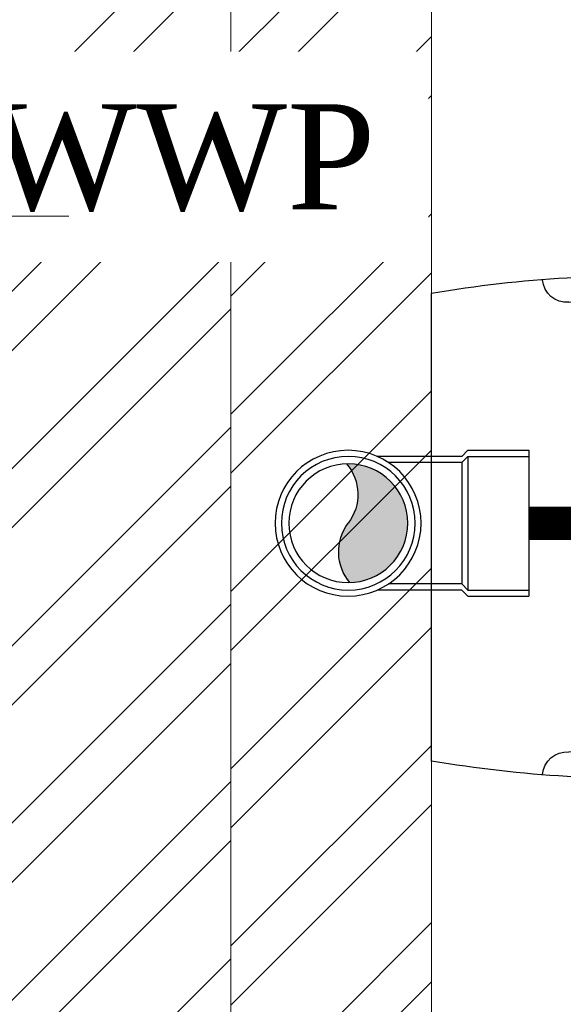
# Model space of a CAD drawing. Header units: inches. Extents: x 119662 to 158499, y 12149 to 20675.
# Tile 52 of 97: x 121952 to 121968, y 19591 to 19621. Entities that reach past the tile are written whole.
import ezdxf

# ---------------------------------------------------------------- set-up
doc = ezdxf.new("R2010")
doc.units = ezdxf.units.IN
doc.header["$MEASUREMENT"] = 0
for name, color, linetype, lineweight in [('00-GRIDTEXT', 1, 'Continuous', 13), ('KIT TEXT.', 5, 'Continuous', 5), ('PD_BRICK WALL_115', 134, 'Continuous', 30), ('PD_FIXTURE', 21, 'Continuous', 25), ('PD_HATCH', 45, 'Continuous', 9), ('PP-Soil Pipe', 1, 'Continuous', 25), ('PP-SWP', 1, 'Continuous', 25), ('PP-TEXT', 7, 'Continuous', 40)]:
    doc.layers.add(name, color=color, linetype=linetype, lineweight=lineweight)
doc.styles.add('ISO', font='isocp.shx', dxfattribs={"height": 250})
doc.styles.get("Standard").update_dxf_attribs({"font": 'times.ttf', "height": 4})
doc.styles.add('TIMES NEW ROMAN', font='times.ttf', dxfattribs={"height": 4})
doc.dimstyles.new('PP-DIM', dxfattribs={"dimtxt": 4, "dimasz": 1, "dimexe": 1, "dimexo": 1, "dimgap": 0.09, "dimtad": 0, "dimdec": 1, "dimzin": 0, "dimdsep": 46, "dimlunit": 4, "dimtxsty": 'TIMES NEW ROMAN', "dimblk": 'ARCHTICK', "dimcen": 0.09, "dimdle": 1, "dimclrd": 256, "dimclre": 256, "dimclrt": 256, "dimadec": 0, "dimazin": 0, "dimtfac": 1, "dimtdec": 4, "dimtofl": 0, "dimtmove": 1, "dimatfit": 3, "dimfxl": 1, "dimtolj": 1, "dimtzin": 0, "dimlwd": -1, "dimlwe": -1, "dimarcsym": 0})

# ---------------------------------------------------------------- blocks, each defined once
blk = doc.blocks.new('A$C6E471120')
at = {"layer": 'KIT TEXT.', "color": 251, "insert": (-834.1382467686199, -1717.700760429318, 488.6049877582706), "char_height": 60.17529562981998, "width": 1100.283938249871, "attachment_point": 7, "style": 'ISO'}
blk.add_mtext('\\pi325.49;{\\Fromans|c0;\\W0.8;WORK TABLE \\P\\pi370.19;WITH SINK}', dxfattribs=at)
blk = doc.blocks.new('A$C24556D30')
at = {"color": 8}
for p, q in [((170.0000553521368, 400.0000540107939), (170.0000553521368, 20.00005401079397)), ((300.0000553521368, 210.000054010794), (300.0000553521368, 292.2294342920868)), ((300.0000553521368, 210.000054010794), (300.0000553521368, 127.7706737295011))]:
    blk.add_line(p, q, dxfattribs=at)
for points in [[(279.8877858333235, 412.5391608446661, 0.027530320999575), (170.0000553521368, 400.0000540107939, 0.027530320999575)], [(569.74867281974, 385.5564478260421, 0.0549045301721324), (350.0000553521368, 415.000054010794, 0.0549045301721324)], [(564.9384326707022, 366.1435245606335, 0.0549045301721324), (349.5301892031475, 395.0055741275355, 0.0549045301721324)], [(300.0000553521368, 210.000054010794), (300.0000553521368, 290.000054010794, 0.7043924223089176)], [(300.0000553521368, 210.000054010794), (300.0000553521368, 130.0000540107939, -0.7043924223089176)], [(564.9384326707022, 53.85658346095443, -0.0549045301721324), (349.5301892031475, 24.99453389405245, -0.0549045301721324)], [(569.74867281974, 34.44366019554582, -0.0549045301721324), (350.0000553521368, 5.000054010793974, -0.0549045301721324)], [(170.0000553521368, 20.00005401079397, 0.0275303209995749), (279.8877858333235, 7.460947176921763, 0.0275303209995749)]]:
    blk.add_lwpolyline(points, format="xyb", dxfattribs=at)
for centre, radius, start, end in [((279.9358992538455, 412.5424842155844), 20, 184.5904764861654, 273.8822723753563), ((350.0000553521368, -584.9999459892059), 1000, 90, 94.02043563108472), ((350.0000553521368, -584.9999459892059), 980, 90, 94.02043563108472), ((530.0000553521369, 210.000054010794), 180, 59.99999999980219, 77.24246783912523), ((439.0485481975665, 15.1852102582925), 348.1009654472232, 69.7009941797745, 105.9249351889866), ((530.0000553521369, 210.000054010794), 160, 59.99999999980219, 77.24246783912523), ((530.0000553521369, 210.000054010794), 180, 0, 59.99999999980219), ((360.0000553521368, 292.2294342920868), 60, 105.9249351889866, 180), ((530.0000553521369, 210.000054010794), 160, 0, 59.99999999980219), ((530.0000553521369, 210.000054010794), 135, 0, 77.24246783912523), ((530.0000553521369, 210.000054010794), 135, 282.7575321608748, 0), ((530.0000553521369, 210.000054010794), 160, 300.0000000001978, 0), ((530.0000553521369, 210.000054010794), 180, 300.0000000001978, 0), ((360.0000553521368, 127.7706737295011), 60, 180, 254.0750648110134), ((439.0485481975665, 404.8148977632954), 348.1009654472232, 254.0750648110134, 290.2990058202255), ((530.0000553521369, 210.000054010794), 160, 282.7575321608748, 300.0000000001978), ((530.0000553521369, 210.000054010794), 180, 282.7575321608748, 300.0000000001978), ((279.9358992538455, 7.457623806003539), 20, 86.1177276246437, 175.4095235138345), ((350.0000553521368, 1005.000054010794), 980, 265.9795643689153, 270), ((350.0000553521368, 1005.000054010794), 1000, 265.9795643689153, 270)]:
    blk.add_arc(centre, radius, start, end, dxfattribs=at)
blk = doc.blocks.new('FIRST FLOOR')
at = {"layer": 'PD_HATCH', "lineweight": 5}
h = blk.add_hatch(dxfattribs=at)
h.set_pattern_fill('ANSI32', color=251, scale=10)
h.set_pattern_definition([(45, (139238.8868120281, 19346.37163246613), (-2.651650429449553, 2.651650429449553), []), (45, (139240.6545789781, 19346.37163246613), (-2.651650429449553, 2.651650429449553), [])])
h.paths.add_polyline_path([(139249.6576681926, 19348.45361296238), (139206.4076681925, 19348.45361296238), (139206.4076681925, 19343.95361296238), (139249.6576681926, 19343.95361296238)])
h.paths.add_polyline_path([(139164.4076681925, 19348.45361296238), (139121.1576681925, 19348.45361296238), (139121.1576681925, 19343.95361296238), (139164.4076681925, 19343.95361296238)], flags=17)
h.paths.add_polyline_path([(139207.6576681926, 19260.7536129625), (139207.6576681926, 19265.25361296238), (139121.1576681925, 19265.25361296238), (139121.1576681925, 19420.75361296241), (139044.1576681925, 19420.75361296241), (139044.1576681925, 19364.75361296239), (139082.1576681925, 19364.75361296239), (139082.1576681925, 19369.25361296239), (139048.6576681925, 19369.25361296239), (139048.6576681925, 19416.25361296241), (139116.6576681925, 19416.25361296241), (139116.6576681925, 19369.25361296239), (139112.1576681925, 19369.25361296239), (139112.1576681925, 19364.75361296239), (139116.6576681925, 19364.75361296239), (139116.6576681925, 19316.75361296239), (139112.1576681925, 19316.75361296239), (139112.1576681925, 19312.2536129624), (139116.6576681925, 19312.25361296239), (139116.6576681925, 19265.25361296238), (139060.6576681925, 19265.25361296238), (139060.6576681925, 19260.75361296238), (139194.1576733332, 19260.75361296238), (139194.1576733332, 19254.75361296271), (139198.6576733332, 19254.7536129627), (139198.6576733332, 19260.75361296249)])
h.paths.add_polyline_path([(139249.6576681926, 19265.25361296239), (139249.6576681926, 19260.75361296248), (139411.6576681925, 19260.75361296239), (139411.6576681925, 19265.25361296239), (139258.6576681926, 19265.25361296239), (139258.6576681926, 19354.75361296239), (139318.6576681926, 19354.75361296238), (139318.6576681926, 19330.75361296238), (139323.1576681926, 19330.75361296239), (139323.1576681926, 19354.75361296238), (139402.6576681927, 19354.75361296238), (139402.6576681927, 19326.75361296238), (139407.1576681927, 19326.75361296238), (139407.1576681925, 19485.75361296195), (139411.6576681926, 19485.75361296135), (139411.6576681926, 19490.25361296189), (139402.6576681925, 19490.25361296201), (139402.6576681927, 19363.75361296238), (139258.6576681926, 19363.75361296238), (139258.6576681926, 19579.7535885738), (139249.6576681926, 19579.7535885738)])
h = blk.add_hatch(dxfattribs=at)
h.set_pattern_fill('ANSI32', color=251, scale=10)
h.set_pattern_definition([(45, (165803.1265799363, 37468.14043095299), (-2.651650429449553, 2.651650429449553), []), (45, (165804.8943468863, 37468.14043095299), (-2.651650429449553, 2.651650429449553), [])])
h.paths.add_polyline_path([(139264.6576681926, 19579.75361296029), (139258.6576681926, 19579.75361296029), (139258.6576681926, 19543.75361296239), (139264.6576681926, 19543.75361296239)])
h.paths.add_polyline_path([(139264.6576681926, 19543.75361296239), (139258.6576681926, 19543.75361296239), (139258.6576681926, 19507.75361296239), (139264.6576681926, 19507.75361296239)])
h.paths.add_polyline_path([(139258.6576681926, 19507.75361296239), (139258.6576681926, 19471.75361296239), (139264.6576681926, 19471.75361296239), (139264.6576681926, 19507.75361296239)])
h.paths.add_polyline_path([(139264.6576681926, 19471.75361296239), (139258.6576681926, 19471.75361296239), (139258.6576681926, 19435.75361296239), (139264.6576681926, 19435.75361296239)])
h.paths.add_polyline_path([(139264.6576681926, 19435.75361296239), (139258.6576681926, 19435.75361296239), (139258.6576681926, 19399.75361296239), (139264.6576681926, 19399.75361296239)])
h.paths.add_polyline_path([(139264.6576681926, 19399.75361296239), (139258.6576681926, 19399.75361296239), (139258.6576681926, 19363.75361296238), (139264.6576681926, 19363.75361296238)])
h.paths.add_polyline_path([(139543.6576681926, 19579.7536129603), (139534.6576681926, 19579.7536129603), (139534.6576681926, 19490.25361296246), (139530.1576681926, 19490.25361296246), (139530.1576681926, 19485.75361296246), (139534.6576681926, 19485.75361296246), (139534.6576681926, 19475.75361296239), (139543.6576681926, 19475.75361296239)])
h.paths.add_polyline_path([(139462.6576681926, 19579.7536129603), (139458.1576681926, 19579.7536129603), (139458.1576681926, 19490.25361296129), (139453.6576681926, 19490.25361296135), (139453.6576681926, 19485.75361296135), (139488.1576681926, 19485.75361296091), (139488.1576681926, 19490.25361296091), (139462.6576681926, 19490.25361296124)])
h.paths.add_polyline_path([(139458.1576681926, 19561.75361296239), (139455.1576681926, 19561.75361296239), (139455.1576681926, 19557.25361296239), (139458.1576681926, 19557.25361296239)], flags=17)
h.paths.add_polyline_path([(139431.1576681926, 19561.75361296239), (139428.1576681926, 19561.75361296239), (139428.1576681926, 19570.75361296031), (139423.6576681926, 19570.75361296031), (139423.6576681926, 19561.75361296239), (139413.1576681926, 19561.75361296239), (139413.1576681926, 19557.25361296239), (139431.1576681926, 19557.25361296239)])
h.paths.add_polyline_path([(139377.1576681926, 19579.7536129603), (139372.6576681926, 19579.7536129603), (139372.6576681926, 19563.75361296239), (139372.6576681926, 19557.25361296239), (139377.1576681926, 19557.25361296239), (139377.1576681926, 19561.75361296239)])
h.paths.add_polyline_path([(139668.1576681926, 19579.7536129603), (139663.6576681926, 19579.7536129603), (139663.6576681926, 19561.75361296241), (139668.1576681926, 19561.75361296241)])
at = {"layer": 'PD_BRICK WALL_115', "color": 251, "lineweight": 5}
blk.add_line((139264.6576681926, 19363.75361296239), (139264.6576681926, 19579.75361296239), dxfattribs=at)
blk.add_lwpolyline([(139411.6576681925, 19265.25361296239), (139258.6576681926, 19265.25361296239), (139258.6576681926, 19354.75361296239), (139318.6576681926, 19354.75361296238), (139318.6576681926, 19330.75361296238), (139323.1576681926, 19330.75361296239), (139323.1576681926, 19354.75361296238), (139402.6576681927, 19354.75361296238), (139402.6576681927, 19326.75361296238), (139407.1576681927, 19326.75361296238), (139407.1576681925, 19485.75361296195), (139411.6576681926, 19485.75361296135), (139411.6576681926, 19490.25361296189), (139402.6576681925, 19490.25361296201), (139402.6576681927, 19363.75361296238), (139258.6576681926, 19363.75361296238), (139258.6576681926, 19579.7535885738), (139249.6576681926, 19579.7535885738), (139249.6576681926, 19265.25361296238), (139249.6576681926, 19265.25361296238)], dxfattribs=at)
at = {"layer": '00-GRIDTEXT', "color": 8, "xscale": 0.03937007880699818, "yscale": 0.03937007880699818, "zscale": 0.03937007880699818}
blk.add_blockref('A$C6E471120', (139249.657668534, 19579.75418360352), dxfattribs=at)
at = {"layer": 'PD_FIXTURE', "color": 251, "ltscale": 12, "xscale": -0.03684210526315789, "yscale": 0.03684210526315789, "zscale": 0.03684210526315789, "rotation": 180}
blk.add_blockref('A$C24556D30', (139258.3945082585, 19533.49045705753), dxfattribs=at)
blk = doc.blocks.new('PP-WC CONNECTOR BEND')
at = {"lineweight": 30}
h = blk.add_hatch(color=256, dxfattribs=at)
edge = h.paths.add_edge_path()
edge.add_ellipse((-79.84568734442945, 16.06918967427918), major_axis=(19.39290396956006, 18.32186724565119), ratio=1, start_angle=96.33861705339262, end_angle=173.6613829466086, ccw=False)
edge.add_ellipse((-101.1428493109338, 0.0003864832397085), major_axis=(22.89194586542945, -24.23013451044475), ratio=0.9999999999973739, start_angle=-45.00000000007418, end_angle=134.9999999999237, ccw=False)
edge.add_ellipse((-122.4400112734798, -16.0684167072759), major_axis=(18.3218672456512, -19.39290396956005), ratio=1, start_angle=6.33861705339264, end_angle=83.66138294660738)
at = {"linetype": 'Continuous'}
for p, q in [((-34.09090909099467, 40.90909090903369), (-37.50000000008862, 37.49999999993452)), ((-34.09090909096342, 40.90909090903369), (-5.70708e-11, 40.90909090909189)), ((5.72413e-11, -40.90909090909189), (-5.70708e-11, 40.90909090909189)), ((-37.50000000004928, 37.49999999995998), (-84.90057435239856, 37.49999999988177)), ((-37.49999999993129, -37.50000000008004), (-84.90057435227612, -37.50000000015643)), ((-34.09090909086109, -40.90909090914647), (-37.4999999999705, -37.50000000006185)), ((-34.09090909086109, -40.90909090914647), (5.72413e-11, -40.90909090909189))]:
    blk.add_line(p, q, dxfattribs=at)
at = {"linetype": 'Continuous', "ltscale": 0.005}
for p, q in [((-37.50000000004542, 34.09090909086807), (-78.63664915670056, 34.09090909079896)), ((-34.09090909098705, 37.49999999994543), (-37.50000000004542, 34.09090909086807)), ((-37.49999999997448, -34.09090909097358), (-37.50000000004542, 34.09090909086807)), ((-34.09090909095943, 37.49999999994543), (-6.89511e-11, 37.5)), ((-34.09090909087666, -37.50000000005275), (-34.09090909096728, 37.49999999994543)), ((-37.49999999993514, -34.09090909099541), (-78.63664915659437, -34.09090909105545)), ((-34.09090909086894, -37.50000000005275), (-37.49999999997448, -34.09090909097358)), ((-34.09090909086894, -37.50000000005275), (4.14389e-11, -37.5))]:
    blk.add_line(p, q, dxfattribs=at)
at = {"linetype": 'Continuous'}
blk.add_circle((-101.2499999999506, -1.69166e-10), 40.90909090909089, dxfattribs=at)
at = {"lineweight": 30}
for radius in [37.50049768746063, 33.33377572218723]:
    blk.add_circle((-101.1428493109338, 0.0003864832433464), radius, dxfattribs=at)
for centre, start, end in [((-79.84568734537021, 16.06918967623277), 139.7119494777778, 217.0347153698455), ((-122.4400112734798, -16.0684167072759), 319.7119494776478, 37.03471536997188)]:
    blk.add_arc(centre, 26.67912186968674, start, end, dxfattribs=at)

msp = doc.modelspace()

# ---------------------------------------------------------------- block references
at = {"color": 8}
msp.add_blockref('FIRST FLOOR', (-17300.78625003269, 79.92778982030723), dxfattribs=at)

# ---------------------------------------------------------------- next in the draw order: linework, layer by layer
at = {"layer": 'PP-Soil Pipe', "color": 1, "ltscale": 0.015}
msp.add_lwpolyline([(121966.7747959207, 19605.79802686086, 0.9999999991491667, 0.9999999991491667, 0), (122128.7229710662, 19605.79802686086, 0.9999999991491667, 0.9999999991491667, 0), (122137.0898355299, 19614.16489132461, 0.9999999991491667, 0.9999999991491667, 0)], format="xyseb", dxfattribs=at)

# ---------------------------------------------------------------- next in the draw order: block references
at = {"layer": 'PP-SWP', "xscale": -0.05333333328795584, "yscale": 0.05333333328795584, "zscale": 0.05333333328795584, "rotation": 180.000000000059}
msp.add_blockref('PP-WC CONNECTOR BEND', (121966.7747959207, 19605.79804747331), dxfattribs=at)

# ---------------------------------------------------------------- next in the draw order: texts
at = {"layer": 'PP-TEXT', "insert": (121962.1953751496, 19618.33671460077, -2.085586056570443e-09), "char_height": 3.149606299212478, "width": 37.07814030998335, "attachment_point": 3, "bg_fill": 2}
msp.add_mtext('{\\fTimes New Roman|b0|i0|c0|p34;Ø75MM WWP }', dxfattribs=at)

# ---------------------------------------------------------------- next in the draw order: leaders
at = {"layer": 'PP-TEXT', "lineweight": 70, "ltscale": 12}
msp.add_leader([(121919.1338157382, 19614.98921775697, -1.042793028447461e-09), (121953.0311795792, 19614.98921775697, -1.042793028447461e-09)], dimstyle='PP-DIM', override={"dimtxt": 8.5, "dimasz": 5, "dimtad": 0, "dimdec": 1, "dimcen": 0, "dimtfac": 12, "dimtdec": 1, "dimfxl": 7, "dimfxlon": 1, "dimlwd": 18, "dimarcsym": 1}, dxfattribs=at)

doc.saveas('drawing.dxf')
